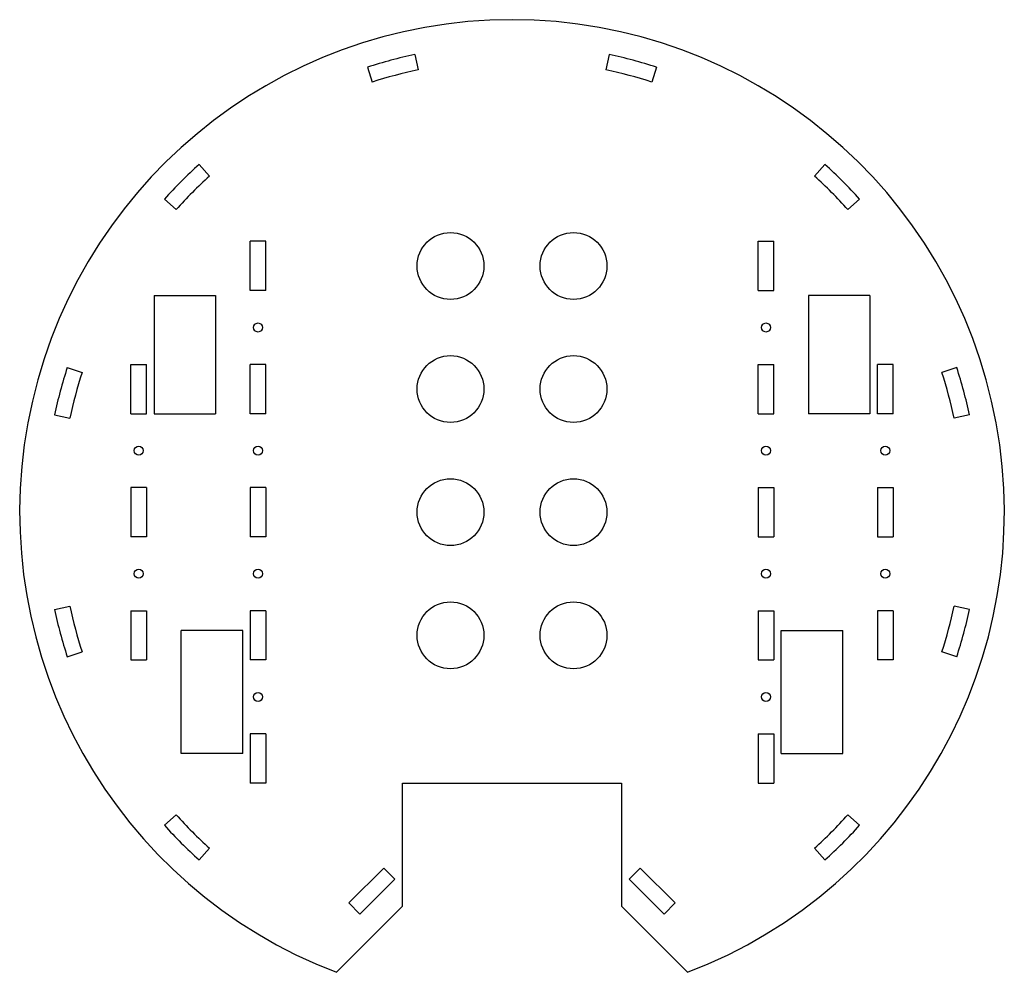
# Model space of a CAD drawing. Header units: millimetres. Extents: x 3 to 403, y 11 to 398.
import ezdxf

# ---------------------------------------------------------------- set-up
doc = ezdxf.new("R2010")
doc.units = ezdxf.units.MM

msp = doc.modelspace()

# ---------------------------------------------------------------- linework, layer by layer
at = {"color": 7, "linetype": 'Continuous', "lineweight": 25}
for p, q in [((163.25, 383.51), (164.57, 377.3)), ((242.26, 383.51), (240.94, 377.3)), ((144.04, 378.36), (146.01, 372.32)), ((261.47, 378.36), (259.51, 372.32)), ((75.62, 338.86), (79.87, 334.14)), ((329.89, 338.86), (325.64, 334.14)), ((61.56, 324.79), (66.28, 320.54)), ((343.95, 324.79), (339.24, 320.54)), ((102.76, 307.66), (96.41, 307.66)), ((96.41, 287.66), (96.41, 307.66)), ((102.76, 287.66), (102.76, 307.66)), ((302.76, 307.66), (309.11, 307.66)), ((302.76, 287.66), (302.76, 307.66)), ((309.11, 287.66), (309.11, 307.66)), ((57.32, 285.66), (57.32, 237.66)), ((57.32, 285.66), (82.32, 285.66)), ((82.32, 285.66), (82.32, 237.66)), ((102.76, 287.66), (96.41, 287.66)), ((302.76, 287.66), (309.11, 287.66)), ((323.19, 285.66), (323.19, 237.66)), ((348.19, 285.66), (323.19, 285.66)), ((348.19, 285.66), (348.19, 237.66)), ((22.06, 256.37), (28.1, 254.41)), ((47.97, 257.66), (54.32, 257.66)), ((47.97, 237.66), (47.97, 257.66)), ((54.32, 237.66), (54.32, 257.66)), ((102.76, 257.66), (96.41, 257.66)), ((96.41, 237.66), (96.41, 257.66)), ((102.76, 237.66), (102.76, 257.66)), ((302.76, 257.66), (309.11, 257.66)), ((302.76, 237.66), (302.76, 257.66)), ((309.11, 237.66), (309.11, 257.66)), ((357.54, 257.66), (351.19, 257.66)), ((351.19, 237.66), (351.19, 257.66)), ((357.54, 237.66), (357.54, 257.66)), ((383.46, 256.37), (377.42, 254.41)), ((16.91, 237.16), (23.12, 235.84)), ((47.97, 237.66), (54.32, 237.66)), ((57.32, 237.66), (82.32, 237.66)), ((102.76, 237.66), (96.41, 237.66)), ((302.76, 237.66), (309.11, 237.66)), ((348.19, 237.66), (323.19, 237.66)), ((357.54, 237.66), (351.19, 237.66)), ((388.61, 237.16), (382.39, 235.84)), ((54.32, 207.66), (47.97, 207.66)), ((47.97, 207.66), (47.97, 187.66)), ((54.32, 207.66), (54.32, 187.66)), ((102.76, 207.66), (96.41, 207.66)), ((96.41, 207.66), (96.41, 187.66)), ((102.76, 207.66), (102.76, 187.66)), ((302.76, 207.66), (309.11, 207.66)), ((302.76, 207.66), (302.76, 187.66)), ((309.11, 207.66), (309.11, 187.66)), ((351.19, 207.66), (357.54, 207.66)), ((351.19, 207.66), (351.19, 187.66)), ((357.54, 207.66), (357.54, 187.66)), ((54.32, 187.66), (47.97, 187.66)), ((102.76, 187.66), (96.41, 187.66)), ((302.76, 187.66), (309.11, 187.66)), ((351.19, 187.66), (357.54, 187.66)), ((16.91, 158.16), (23.12, 159.48)), ((47.97, 157.66), (47.97, 137.66)), ((47.97, 157.66), (54.32, 157.66)), ((54.32, 157.66), (54.32, 137.66)), ((102.76, 157.66), (96.41, 157.66)), ((96.41, 157.66), (96.41, 137.66)), ((102.76, 157.66), (102.76, 137.66)), ((302.76, 157.66), (309.11, 157.66)), ((302.76, 157.66), (302.76, 137.66)), ((309.11, 157.66), (309.11, 137.66)), ((351.19, 157.66), (351.19, 137.66)), ((357.54, 157.66), (351.19, 157.66)), ((357.54, 157.66), (357.54, 137.66)), ((388.61, 158.16), (382.39, 159.48)), ((93.41, 149.66), (68.41, 149.66)), ((68.41, 99.66), (68.41, 149.66)), ((93.41, 99.66), (93.41, 149.66)), ((312.11, 149.66), (337.11, 149.66)), ((312.11, 99.66), (312.11, 149.66)), ((337.11, 99.66), (337.11, 149.66)), ((22.06, 138.95), (28.1, 140.91)), ((383.46, 138.95), (377.42, 140.91)), ((47.97, 137.66), (54.32, 137.66)), ((102.76, 137.66), (96.41, 137.66)), ((302.76, 137.66), (309.11, 137.66)), ((357.54, 137.66), (351.19, 137.66)), ((102.76, 107.66), (96.41, 107.66)), ((96.41, 107.66), (96.41, 87.66)), ((102.76, 107.66), (102.76, 87.66)), ((302.76, 107.66), (309.11, 107.66)), ((302.76, 107.66), (302.76, 87.66)), ((309.11, 107.66), (309.11, 87.66)), ((93.41, 99.66), (68.41, 99.66)), ((312.11, 99.66), (337.11, 99.66)), ((102.76, 87.66), (96.41, 87.66)), ((158.31, 87.66), (247.21, 87.66)), ((158.31, 37.66), (158.31, 87.66)), ((247.21, 87.66), (247.21, 37.66)), ((302.76, 87.66), (309.11, 87.66)), ((61.56, 70.52), (66.28, 74.77)), ((343.95, 70.52), (339.24, 74.77)), ((75.62, 56.46), (79.87, 61.18)), ((329.89, 56.46), (325.64, 61.18)), ((136.49, 38.96), (150.63, 53.11)), ((150.63, 53.11), (155.12, 48.62)), ((254.88, 53.11), (250.39, 48.62)), ((269.02, 38.96), (254.88, 53.11)), ((155.12, 48.62), (140.98, 34.47)), ((250.39, 48.62), (264.53, 34.47)), ((158.31, 37.66), (131.45, 10.8)), ((140.98, 34.47), (136.49, 38.96)), ((247.21, 37.66), (274.06, 10.8)), ((264.53, 34.47), (269.02, 38.96))]:
    msp.add_line(p, q, dxfattribs=at)
for centre, radius in [((177.76, 297.66), 13.58), ((227.76, 297.66), 13.58), ((99.58, 272.66), 1.83), ((305.93, 272.66), 1.83), ((177.76, 247.66), 13.57), ((227.76, 247.66), 13.57), ((51.15, 222.66), 1.83), ((99.58, 222.66), 1.83), ((305.93, 222.66), 1.83), ((354.37, 222.66), 1.83), ((177.76, 197.66), 13.57), ((227.76, 197.66), 13.57), ((51.15, 172.66), 1.83), ((99.58, 172.66), 1.83), ((305.93, 172.66), 1.83), ((354.37, 172.66), 1.83), ((177.76, 147.66), 13.58), ((227.76, 147.66), 13.58), ((99.58, 122.66), 1.83), ((305.93, 122.66), 1.83)]:
    msp.add_circle(centre, radius, dxfattribs=at)
for radius, start, end in [(200, 290.8874, 249.1126), (190, 102, 108), (190, 72, 78), (183.65, 102, 108), (183.65, 72, 78), (190, 132, 138), (190, 42, 48), (183.65, 132, 138), (183.65, 42, 48), (190, 162, 168), (190, 12, 18), (183.65, 162, 168), (183.65, 12, 18), (190, 192, 198), (183.65, 192, 198), (183.65, 342, 348), (190, 342, 348), (183.65, 222, 228), (183.65, 312, 318), (190, 222, 228), (190, 312, 318)]:
    msp.add_arc((202.76, 197.66), radius, start, end, dxfattribs=at)

doc.saveas('drawing.dxf')
